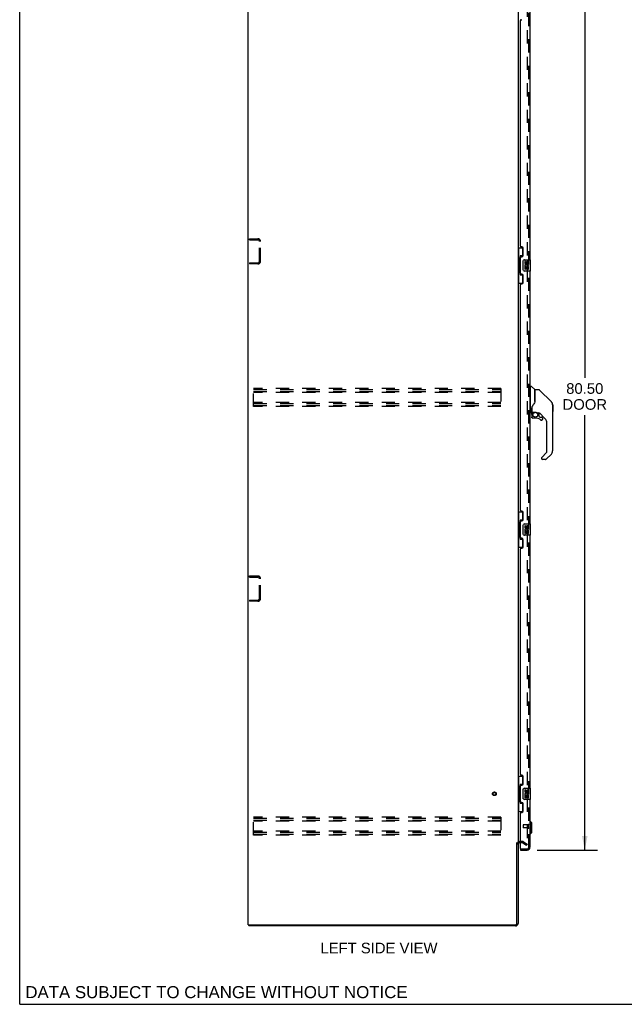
# Model space of a CAD drawing. Header units: inches. Extents: x 0 to 214, y 0 to 139.
# Tile 1 of 21: x 0 to 54, y 0 to 88. Entities that reach past the tile are written whole.
import ezdxf

# ---------------------------------------------------------------- set-up
doc = ezdxf.new("R2010")
doc.units = ezdxf.units.IN
doc.header["$LTSCALE"] = 11.781
doc.header["$MEASUREMENT"] = 0
doc.linetypes.add('HIDDEN', pattern=[0.2, 0.1, -0.1])
doc.layers.get('0').update_dxf_attribs({"linetype": 'CONTINUOUS'})
for name, color, linetype in [('DEFAULT_2', 8, 'HIDDEN'), ('DIMENSIONS', 7, 'CONTINUOUS'), ('DOOR_ASSEMBLY', 7, 'CONTINUOUS')]:
    doc.layers.add(name, color=color, linetype=linetype)
doc.styles.get("Standard").update_dxf_attribs({"font": 'arial.ttf'})
doc.dimstyles.new('DIMSTYLE_1', dxfattribs={"dimtxt": 0.945, "dimasz": 1.26, "dimexe": 0.09, "dimexo": 0.07, "dimgap": 0.0375, "dimtad": 0, "dimtih": 1, "dimtoh": 1, "dimzin": 4, "dimdsep": 46, "dimtxsty": 'Standard', "dimblk": '_FILLED', "dimblk1": '_FILLED', "dimblk2": '_FILLED', "dimcen": 0.09, "dimadec": 3, "dimazin": 1, "dimtfac": 1, "dimtdec": 3, "dimtofl": 0, "dimtmove": 0, "dimatfit": 3, "dimldrblk": '_FILLED', "dimfxl": 0, "dimtolj": 1, "dimtzin": 4, "dimarcsym": 0})

# ---------------------------------------------------------------- blocks, each defined once
blk = doc.blocks.new('_FILLED')
at = {"color": 0, "linetype": 'ByBlock'}
blk.add_solid([(0, 0), (-1, 0.2), (-1, -0.2)], dxfattribs=at)
blk = doc.blocks.new('*D8')
at = {"layer": 'DIMENSIONS', "color": 2, "linetype": 'Continuous'}
for p, q in [((46.016, 94.221), (51.39, 94.221)), ((50.256, 94.221), (50.256, 55.714)), ((50.256, 13.721), (50.256, 52.407)), ((46.016, 13.721), (51.39, 13.721))]:
    blk.add_line(p, q, dxfattribs=at)
at = {"layer": 'DIMENSIONS', "color": 2, "linetype": 'Continuous', "xscale": 1.26, "yscale": 1.26, "zscale": 1.26}
for p, rotation in [((50.256, 94.221), 90), ((50.256, 13.721), 270)]:
    blk.add_blockref('_FILLED', p, dxfattribs=dict(at, rotation=rotation))
at = {"layer": 'DIMENSIONS', "color": 2, "linetype": 'Continuous', "insert": (50.256, 55.242), "char_height": 0.945, "width": 3.95565, "attachment_point": 2, "line_spacing_factor": 0.9}
blk.add_mtext('80.50\\PDOOR', dxfattribs=at)

msp = doc.modelspace()

# ---------------------------------------------------------------- linework, layer by layer
at = {"color": 7, "linetype": 'Continuous'}
for p, q in [((0, 0), (0, 138.6)), ((20.375, 7.075), (20.375, 6.971)), ((0, 0), (214.2, 0))]:
    msp.add_line(p, q, dxfattribs=at)
at = {"color": 3, "linetype": 'Continuous'}
for p, q in [((20.323, 7.075), (20.323, 96.867)), ((44.323, 93.523), (44.323, 14.419)), ((44.219, 7.197), (44.219, 14.381)), ((44.323, 14.367), (44.323, 7.197)), ((44.527, 14.367), (44.465, 14.367)), ((20.323, 7.075), (44.097, 7.075)), ((44.097, 6.971), (20.375, 6.971))]:
    msp.add_line(p, q, dxfattribs=at)
for centre, radius, start, end in [((44.465, 14.224), 0.142, 90, 180), ((44.097, 7.197), 0.226, 270, 360), ((44.097, 7.197), 0.122, 270, 360)]:
    msp.add_arc(centre, radius, start, end, dxfattribs=at)
at = {"layer": 'DEFAULT_2', "color": 8, "linetype": 'HIDDEN'}
for p, q in [((45.135, 93.705), (45.135, 14.236)), ((20.427, 67.992), (20.427, 68.096)), ((20.427, 68.096), (21.18, 68.096)), ((20.427, 67.992), (21.18, 67.992)), ((21.323, 66.092), (21.323, 67.849)), ((21.427, 66.092), (21.427, 67.849)), ((20.427, 65.95), (20.427, 65.846)), ((20.427, 65.95), (21.18, 65.95)), ((21.18, 65.846), (20.427, 65.846)), ((20.802, 53.158), (20.802, 54.783)), ((42.802, 54.783), (20.802, 54.783)), ((20.802, 54.679), (42.802, 54.679)), ((20.802, 54.512), (42.802, 54.512)), ((42.802, 54.408), (20.802, 54.408)), ((42.802, 54.783), (42.802, 53.158)), ((42.802, 53.533), (20.802, 53.533)), ((20.802, 53.429), (42.802, 53.429)), ((20.802, 53.262), (42.802, 53.262)), ((42.802, 53.158), (20.802, 53.158)), ((20.427, 37.992), (20.427, 38.096)), ((20.427, 38.096), (21.18, 38.096)), ((20.427, 37.992), (21.18, 37.992)), ((21.323, 36.092), (21.323, 37.849)), ((21.427, 36.092), (21.427, 37.849)), ((20.427, 35.95), (21.18, 35.95)), ((20.427, 35.95), (20.427, 35.846)), ((21.18, 35.846), (20.427, 35.846)), ((42.802, 16.658), (20.802, 16.658)), ((20.802, 15.033), (20.802, 16.658)), ((42.802, 16.658), (42.802, 15.033)), ((20.802, 16.554), (42.802, 16.554)), ((20.802, 16.387), (42.802, 16.387)), ((42.802, 16.283), (20.802, 16.283)), ((42.802, 15.408), (20.802, 15.408)), ((20.802, 15.304), (42.802, 15.304)), ((20.802, 15.137), (42.802, 15.137)), ((42.802, 15.033), (20.802, 15.033)), ((44.728, 14.471), (44.465, 14.471)), ((44.728, 14.367), (44.527, 14.367)), ((44.743, 14.363), (45.083, 14.166)), ((44.795, 14.453), (45.135, 14.256)), ((45.083, 14.166), (45.135, 14.256))]:
    msp.add_line(p, q, dxfattribs=at)
for points in [[(45.118, 14.216), (45.116, 14.216), (45.114, 14.217), (45.112, 14.217), (45.11, 14.218)], [(45.135, 14.236), (45.135, 14.234), (45.135, 14.231), (45.134, 14.229), (45.133, 14.226), (45.132, 14.224), (45.13, 14.222), (45.129, 14.221), (45.127, 14.219), (45.125, 14.218), (45.123, 14.217), (45.121, 14.216), (45.119, 14.216), (45.118, 14.216)]]:
    msp.add_lwpolyline(points, dxfattribs=at)
for radius in [0.164, 0.124]:
    msp.add_circle((42.219, 18.721), radius, dxfattribs=at)
for centre, radius, start, end in [((21.18, 67.849), 0.246, 0, 90), ((21.18, 67.849), 0.142, 0, 90), ((21.18, 66.092), 0.246, 270, 360), ((21.18, 66.092), 0.142, 270, 360), ((21.18, 37.849), 0.246, 0, 90), ((21.18, 37.849), 0.142, 0, 90), ((21.18, 36.092), 0.246, 270, 360), ((21.18, 36.092), 0.142, 270, 360), ((44.465, 14.224), 0.246, 90, 180), ((44.728, 14.337), 0.134, 60, 90), ((44.728, 14.337), 0.03, 60, 90)]:
    msp.add_arc(centre, radius, start, end, dxfattribs=at)
at = {"layer": 'DOOR_ASSEMBLY', "color": 8, "linetype": 'HIDDEN'}
for p, q in [((45.277, 13.967), (45.277, 93.974)), ((44.777, 15.939), (44.777, 15.711)), ((45.234, 15.949), (44.787, 15.949)), ((45.234, 15.967), (45.234, 15.683)), ((45.234, 15.701), (44.787, 15.701)), ((44.547, 13.825), (45.134, 13.825))]:
    msp.add_line(p, q, dxfattribs=at)
at = {"layer": 'DOOR_ASSEMBLY', "color": 3, "linetype": 'Continuous'}
for p, q in [((45.381, 88.721), (45.381, 66.221)), ((44.587, 87.573), (44.647, 87.573)), ((44.527, 67.428), (44.527, 87.513)), ((44.647, 67.368), (44.587, 67.368)), ((44.777, 66.618), (44.777, 67.238)), ((44.527, 65.013), (44.527, 66.428)), ((44.587, 66.488), (44.647, 66.488)), ((44.647, 64.953), (44.587, 64.953)), ((44.777, 64.203), (44.777, 64.823)), ((45.381, 65.221), (45.381, 42.721)), ((44.527, 43.928), (44.527, 64.013)), ((44.587, 64.073), (44.647, 64.073)), ((44.647, 43.868), (44.587, 43.868)), ((44.527, 41.513), (44.527, 42.928)), ((44.587, 42.988), (44.647, 42.988)), ((44.777, 43.118), (44.777, 43.738)), ((44.647, 41.453), (44.587, 41.453)), ((44.777, 40.703), (44.777, 41.323)), ((45.381, 41.721), (45.381, 19.221)), ((44.527, 20.428), (44.527, 40.513)), ((44.587, 40.573), (44.647, 40.573)), ((44.647, 20.368), (44.587, 20.368)), ((44.777, 19.618), (44.777, 20.238)), ((44.527, 18.013), (44.527, 19.428)), ((44.587, 19.488), (44.647, 19.488)), ((44.647, 17.953), (44.587, 17.953)), ((44.777, 17.203), (44.777, 17.823)), ((45.381, 18.221), (45.381, 13.967)), ((44.527, 13.845), (44.527, 17.013)), ((44.587, 17.073), (44.647, 17.073)), ((44.527, 13.721), (45.134, 13.721))]:
    msp.add_line(p, q, dxfattribs=at)
at = {"layer": 'DOOR_ASSEMBLY', "color": 7, "linetype": 'Continuous'}
for p, q in [((44.323, 67.296), (44.763, 67.296)), ((44.362, 67.296), (44.362, 66.271)), ((44.5, 66.561), (44.5, 64.881)), ((44.727, 66.561), (44.5, 66.561)), ((44.727, 67.296), (44.727, 66.516)), ((44.34, 66.271), (44.34, 65.171)), ((44.34, 66.271), (44.463, 66.271)), ((44.463, 66.301), (44.463, 66.321)), ((44.463, 65.171), (44.463, 66.271)), ((44.786, 65.321), (44.786, 66.121)), ((44.886, 66.221), (45.426, 66.221)), ((44.923, 66.066), (44.923, 65.93)), ((44.986, 66.066), (44.923, 66.066)), ((44.986, 65.93), (44.986, 66.066)), ((45.051, 65.993), (45.051, 65.924)), ((45.112, 65.93), (45.112, 65.972)), ((45.175, 65.972), (45.175, 65.836)), ((45.175, 65.836), (45.238, 65.836)), ((45.238, 65.836), (45.238, 65.972)), ((45.441, 65.236), (45.441, 66.206)), ((44.34, 65.171), (44.463, 65.171)), ((44.362, 65.171), (44.362, 64.146)), ((44.463, 65.12), (44.463, 65.14)), ((44.5, 64.881), (44.727, 64.881)), ((44.727, 64.926), (44.727, 64.146)), ((45.426, 65.221), (44.886, 65.221)), ((44.923, 65.605), (44.923, 65.375)), ((44.942, 65.605), (44.923, 65.605)), ((44.923, 65.375), (44.986, 65.375)), ((44.976, 65.605), (45.003, 65.624)), ((44.976, 65.605), (45.238, 65.605)), ((44.986, 65.375), (44.986, 65.542)), ((44.986, 65.542), (45.051, 65.542)), ((45.051, 65.542), (45.051, 65.406)), ((45.051, 65.406), (45.112, 65.406)), ((45.112, 65.406), (45.112, 65.542)), ((45.112, 65.542), (45.175, 65.542)), ((45.167, 65.641), (45.225, 65.616)), ((45.175, 65.542), (45.175, 65.375)), ((45.175, 65.375), (45.238, 65.375)), ((45.238, 65.375), (45.238, 65.605)), ((44.323, 64.146), (44.763, 64.146)), ((45.42, 54.915), (45.381, 54.915)), ((45.42, 52.6), (45.42, 54.967)), ((45.428, 54.975), (45.483, 54.975)), ((45.805, 54.668), (45.51, 54.963)), ((45.814, 54.647), (45.814, 53.596)), ((45.822, 53.608), (45.822, 54.652)), ((46.183, 54.66), (45.83, 54.66)), ((46.238, 54.636), (47.281, 53.594)), ((45.814, 53.784), (45.816, 53.783)), ((46.976, 53.899), (46.976, 53.899)), ((47.281, 53.593), (46.987, 53.888)), ((47.348, 53.504), (47.348, 53.503)), ((45.42, 52.652), (45.381, 52.652)), ((45.499, 52.593), (45.428, 52.593)), ((45.538, 53.037), (45.538, 53.035)), ((45.538, 53.035), (45.538, 52.632)), ((45.547, 53.064), (45.546, 53.039)), ((45.546, 52.684), (45.546, 53.039)), ((45.546, 52.993), (45.546, 52.994)), ((45.566, 52.664), (45.861, 52.664)), ((45.665, 52.664), (45.6, 52.599)), ((45.605, 52.593), (45.603, 52.595)), ((45.608, 52.591), (45.605, 52.593)), ((45.861, 52.664), (45.864, 52.664)), ((46.058, 52.593), (46.134, 52.593)), ((46.172, 52.589), (46.172, 52.306)), ((46.712, 52.096), (46.216, 52.592)), ((47.396, 53.315), (47.396, 49.212)), ((47.403, 53.319), (47.403, 52.732)), ((45.542, 52.46), (45.542, 52.222)), ((45.544, 52.46), (45.553, 52.46)), ((45.553, 52.222), (45.544, 52.222)), ((45.857, 52.143), (45.621, 52.143)), ((46.176, 52.297), (46.247, 52.225)), ((46.256, 52.222), (46.408, 52.222)), ((46.485, 52.024), (46.476, 52.024)), ((46.487, 52.143), (46.487, 52.024)), ((46.885, 49.127), (46.885, 51.679)), ((46.43, 48.64), (46.862, 49.071)), ((46.412, 48.597), (46.412, 48.538)), ((46.426, 48.635), (46.425, 48.634)), ((46.773, 48.459), (46.491, 48.459)), ((47.281, 48.934), (46.829, 48.482)), ((44.323, 43.796), (44.763, 43.796)), ((44.362, 43.796), (44.362, 42.771)), ((44.727, 43.796), (44.727, 43.016)), ((44.727, 43.061), (44.5, 43.061)), ((44.5, 43.061), (44.5, 41.381)), ((44.34, 42.771), (44.463, 42.771)), ((44.34, 42.771), (44.34, 41.671)), ((44.463, 42.801), (44.463, 42.821)), ((44.463, 41.671), (44.463, 42.771)), ((44.786, 41.821), (44.786, 42.621)), ((44.886, 42.721), (45.426, 42.721)), ((44.986, 42.566), (44.923, 42.566)), ((44.923, 42.566), (44.923, 42.43)), ((44.942, 42.105), (44.923, 42.105)), ((44.923, 42.105), (44.923, 41.875)), ((44.976, 42.105), (45.003, 42.124)), ((44.976, 42.105), (45.238, 42.105)), ((44.986, 42.43), (44.986, 42.566)), ((44.986, 42.042), (45.051, 42.042)), ((44.986, 41.875), (44.986, 42.042)), ((45.051, 42.493), (45.051, 42.424)), ((45.051, 42.042), (45.051, 41.906)), ((45.112, 42.43), (45.112, 42.472)), ((45.112, 42.042), (45.175, 42.042)), ((45.112, 41.906), (45.112, 42.042)), ((45.167, 42.141), (45.225, 42.116)), ((45.175, 42.472), (45.175, 42.336)), ((45.175, 42.336), (45.238, 42.336)), ((45.175, 42.042), (45.175, 41.875)), ((45.238, 42.336), (45.238, 42.472)), ((45.238, 41.875), (45.238, 42.105)), ((45.441, 41.736), (45.441, 42.706)), ((44.34, 41.671), (44.463, 41.671)), ((44.362, 41.671), (44.362, 40.646)), ((44.463, 41.62), (44.463, 41.64)), ((44.5, 41.381), (44.727, 41.381)), ((44.727, 41.426), (44.727, 40.646)), ((45.426, 41.721), (44.886, 41.721)), ((44.923, 41.875), (44.986, 41.875)), ((45.051, 41.906), (45.112, 41.906)), ((45.175, 41.875), (45.238, 41.875)), ((44.323, 40.646), (44.763, 40.646)), ((44.323, 20.296), (44.763, 20.296)), ((44.362, 20.296), (44.362, 19.271)), ((44.727, 20.296), (44.727, 19.516)), ((44.34, 19.271), (44.463, 19.271)), ((44.34, 19.271), (44.34, 18.171)), ((44.463, 19.301), (44.463, 19.321)), ((44.463, 18.171), (44.463, 19.271)), ((44.727, 19.561), (44.5, 19.561)), ((44.5, 19.561), (44.5, 17.881)), ((44.786, 18.321), (44.786, 19.121)), ((44.886, 19.221), (45.426, 19.221)), ((44.986, 19.066), (44.923, 19.066)), ((44.923, 19.066), (44.923, 18.93)), ((44.942, 18.605), (44.923, 18.605)), ((44.923, 18.605), (44.923, 18.375)), ((44.976, 18.605), (45.003, 18.624)), ((44.976, 18.605), (45.238, 18.605)), ((44.986, 18.93), (44.986, 19.066)), ((44.986, 18.542), (45.051, 18.542)), ((44.986, 18.375), (44.986, 18.542)), ((45.051, 18.993), (45.051, 18.924)), ((45.051, 18.542), (45.051, 18.406)), ((45.051, 18.406), (45.112, 18.406)), ((45.112, 18.93), (45.112, 18.972)), ((45.112, 18.542), (45.175, 18.542)), ((45.112, 18.406), (45.112, 18.542)), ((45.167, 18.641), (45.225, 18.616)), ((45.175, 18.972), (45.175, 18.836)), ((45.175, 18.836), (45.238, 18.836)), ((45.175, 18.542), (45.175, 18.375)), ((45.238, 18.836), (45.238, 18.972)), ((45.238, 18.375), (45.238, 18.605)), ((45.441, 18.236), (45.441, 19.206)), ((44.34, 18.171), (44.463, 18.171)), ((44.362, 18.171), (44.362, 17.146)), ((44.463, 18.12), (44.463, 18.14)), ((44.5, 17.881), (44.727, 17.881)), ((44.727, 17.926), (44.727, 17.146)), ((45.426, 18.221), (44.886, 18.221)), ((44.923, 18.375), (44.986, 18.375)), ((45.175, 18.375), (45.238, 18.375)), ((44.323, 17.146), (44.763, 17.146)), ((45.42, 16.272), (45.381, 16.272)), ((45.538, 16.154), (45.42, 16.272)), ((45.42, 15.169), (45.42, 16.272)), ((45.538, 15.288), (45.538, 16.154)), ((45.42, 15.169), (45.381, 15.169)), ((45.538, 15.288), (45.42, 15.169)), ((44.527, 13.825), (44.547, 13.825)), ((44.527, 13.825), (44.527, 13.721))]:
    msp.add_line(p, q, dxfattribs=at)
for points in [[(44.5, 66.537), (44.5, 66.533), (44.5, 66.53), (44.501, 66.526), (44.503, 66.521), (44.504, 66.517), (44.506, 66.512), (44.509, 66.506), (44.512, 66.5), (44.515, 66.494), (44.519, 66.487), (44.523, 66.479), (44.528, 66.471), (44.533, 66.463), (44.536, 66.46)], [(44.786, 66.121), (44.786, 66.127), (44.787, 66.133), (44.788, 66.139), (44.789, 66.145), (44.79, 66.151), (44.792, 66.157)], [(44.536, 64.982), (44.533, 64.978), (44.528, 64.97), (44.523, 64.962), (44.519, 64.954), (44.515, 64.947), (44.512, 64.941), (44.509, 64.935), (44.506, 64.93), (44.504, 64.924), (44.503, 64.92), (44.501, 64.915), (44.5, 64.911), (44.5, 64.908), (44.5, 64.904)], [(44.792, 65.284), (44.79, 65.29), (44.789, 65.296), (44.788, 65.302), (44.787, 65.308), (44.786, 65.314), (44.786, 65.321)], [(46.238, 54.636), (46.231, 54.643), (46.222, 54.649), (46.213, 54.654), (46.203, 54.657), (46.193, 54.659), (46.183, 54.66)], [(45.821, 53.616), (45.8, 53.559), (45.77, 53.49), (45.733, 53.42), (45.692, 53.348), (45.645, 53.275), (45.599, 53.21)], [(45.816, 53.783), (45.818, 53.782), (45.82, 53.78), (45.821, 53.779), (45.822, 53.778), (45.822, 53.777)], [(47.389, 53.392), (47.382, 53.423), (47.368, 53.463), (47.35, 53.501), (47.328, 53.537), (47.303, 53.57), (47.281, 53.593)], [(45.538, 53.041), (45.538, 53.04), (45.538, 53.037)], [(45.538, 52.943), (45.538, 52.949), (45.539, 52.956), (45.539, 52.962), (45.54, 52.969), (45.541, 52.976), (45.543, 52.982)], [(45.543, 52.982), (45.544, 52.986), (45.545, 52.989), (45.546, 52.993)], [(45.544, 52.46), (45.545, 52.475), (45.547, 52.49), (45.55, 52.505), (45.554, 52.52), (45.559, 52.534), (45.566, 52.548), (45.573, 52.561), (45.582, 52.574), (45.591, 52.586), (45.601, 52.597)], [(45.599, 53.21), (45.589, 53.193), (45.574, 53.165), (45.561, 53.132), (45.552, 53.098), (45.547, 53.064)], [(45.608, 52.591), (45.598, 52.58), (45.589, 52.569), (45.581, 52.557), (45.574, 52.544), (45.568, 52.531), (45.562, 52.517), (45.559, 52.503), (45.556, 52.489), (45.554, 52.474), (45.553, 52.46)], [(45.603, 52.595), (45.603, 52.596), (45.602, 52.597), (45.602, 52.597), (45.601, 52.597)], [(45.864, 52.664), (45.878, 52.663), (45.891, 52.662), (45.904, 52.66), (45.917, 52.658), (45.929, 52.655), (45.94, 52.651), (45.951, 52.648), (45.961, 52.644), (45.97, 52.64), (45.979, 52.636), (45.987, 52.632), (45.994, 52.628), (46.001, 52.624), (46.007, 52.62), (46.013, 52.617), (46.018, 52.613), (46.022, 52.61), (46.03, 52.605)], [(46.03, 52.605), (46.034, 52.603), (46.037, 52.601), (46.04, 52.599), (46.043, 52.597), (46.045, 52.596)], [(46.045, 52.596), (46.048, 52.595), (46.052, 52.593), (46.056, 52.593)], [(45.621, 52.145), (45.612, 52.146), (45.604, 52.147), (45.596, 52.15), (45.588, 52.153), (45.58, 52.157), (45.573, 52.162), (45.567, 52.168), (45.561, 52.174), (45.556, 52.181), (45.552, 52.189), (45.549, 52.197), (45.546, 52.205), (45.545, 52.213), (45.544, 52.222)], [(45.553, 52.222), (45.554, 52.214), (45.555, 52.207), (45.557, 52.2), (45.56, 52.193), (45.564, 52.186), (45.568, 52.18), (45.573, 52.174), (45.579, 52.169), (45.585, 52.165), (45.592, 52.161), (45.599, 52.158), (45.606, 52.156), (45.613, 52.155), (45.621, 52.154)], [(45.621, 52.145), (45.621, 52.146), (45.621, 52.146), (45.621, 52.147), (45.621, 52.148), (45.621, 52.149), (45.621, 52.151), (45.621, 52.154)], [(46.408, 51.947), (46.399, 51.948), (46.391, 51.949), (46.382, 51.952), (46.374, 51.955), (46.367, 51.96), (46.359, 51.965)], [(46.365, 51.972), (46.372, 51.967), (46.378, 51.963), (46.385, 51.96), (46.393, 51.958), (46.4, 51.957), (46.408, 51.956), (46.415, 51.956), (46.423, 51.958), (46.43, 51.96), (46.437, 51.962), (46.444, 51.966), (46.45, 51.971), (46.456, 51.976), (46.461, 51.981), (46.466, 51.987), (46.469, 51.994), (46.472, 52.001), (46.475, 52.009), (46.476, 52.016), (46.476, 52.024)], [(46.485, 52.024), (46.485, 52.015), (46.483, 52.007), (46.481, 51.999), (46.477, 51.991), (46.473, 51.983), (46.468, 51.976), (46.463, 51.97), (46.456, 51.964), (46.449, 51.959), (46.442, 51.955), (46.434, 51.951), (46.425, 51.949), (46.417, 51.948), (46.408, 51.947)], [(46.43, 48.64), (46.429, 48.639), (46.429, 48.638), (46.428, 48.637), (46.427, 48.636), (46.426, 48.635)], [(44.5, 43.037), (44.5, 43.033), (44.5, 43.03), (44.501, 43.026), (44.503, 43.021), (44.504, 43.017), (44.506, 43.012), (44.509, 43.006), (44.512, 43), (44.515, 42.994), (44.519, 42.987), (44.523, 42.979), (44.528, 42.971), (44.533, 42.963), (44.536, 42.96)], [(44.786, 42.621), (44.786, 42.627), (44.787, 42.633), (44.788, 42.639), (44.789, 42.645), (44.79, 42.651), (44.792, 42.657)], [(44.536, 41.482), (44.533, 41.478), (44.528, 41.47), (44.523, 41.462), (44.519, 41.454), (44.515, 41.447), (44.512, 41.441), (44.509, 41.435), (44.506, 41.43), (44.504, 41.424), (44.503, 41.42), (44.501, 41.415), (44.5, 41.411), (44.5, 41.408), (44.5, 41.404)], [(44.792, 41.784), (44.79, 41.79), (44.789, 41.796), (44.788, 41.802), (44.787, 41.808), (44.786, 41.814), (44.786, 41.821)], [(44.5, 19.537), (44.5, 19.533), (44.5, 19.53), (44.501, 19.526), (44.503, 19.521), (44.504, 19.517), (44.506, 19.512), (44.509, 19.506), (44.512, 19.5), (44.515, 19.494), (44.519, 19.487), (44.523, 19.479), (44.528, 19.471), (44.533, 19.463), (44.536, 19.46)], [(44.786, 19.121), (44.786, 19.127), (44.787, 19.133), (44.788, 19.139), (44.789, 19.145), (44.79, 19.151), (44.792, 19.157)], [(44.536, 17.982), (44.533, 17.978), (44.528, 17.97), (44.523, 17.962), (44.519, 17.954), (44.515, 17.947), (44.512, 17.941), (44.509, 17.935), (44.506, 17.93), (44.504, 17.924), (44.503, 17.92), (44.501, 17.915), (44.5, 17.911), (44.5, 17.908), (44.5, 17.904)], [(44.792, 18.284), (44.79, 18.29), (44.789, 18.296), (44.788, 18.302), (44.787, 18.308), (44.786, 18.314), (44.786, 18.321)]]:
    msp.add_lwpolyline(points, dxfattribs=at)
msp.add_circle((45.857, 52.438), 0.217, dxfattribs=at)
at = {"layer": 'DOOR_ASSEMBLY', "color": 3, "linetype": 'Continuous'}
for centre, radius, start, end in [((44.587, 87.513), 0.06, 90, 180), ((44.587, 67.428), 0.06, 180, 270), ((44.647, 67.238), 0.13, 0, 90), ((44.647, 66.618), 0.13, 270, 360), ((44.587, 66.428), 0.06, 90, 180), ((44.587, 65.013), 0.06, 180, 270), ((44.647, 64.823), 0.13, 0, 90), ((44.587, 64.013), 0.06, 90, 180), ((44.647, 64.203), 0.13, 270, 360), ((44.587, 43.928), 0.06, 180, 270), ((44.647, 43.738), 0.13, 0, 90), ((44.587, 42.928), 0.06, 90, 180), ((44.647, 43.118), 0.13, 270, 360), ((44.587, 41.513), 0.06, 180, 270), ((44.647, 41.323), 0.13, 0, 90), ((44.587, 40.513), 0.06, 90, 180), ((44.647, 40.703), 0.13, 270, 360), ((44.587, 20.428), 0.06, 180, 270), ((44.647, 20.238), 0.13, 0, 90), ((44.587, 19.428), 0.06, 90, 180), ((44.647, 19.618), 0.13, 270, 360), ((44.587, 18.013), 0.06, 180, 270), ((44.647, 17.823), 0.13, 0, 90), ((44.587, 17.013), 0.06, 90, 180), ((44.647, 17.203), 0.13, 270, 360), ((44.547, 13.845), 0.02, 180, 270), ((45.134, 13.967), 0.246, 270, 360)]:
    msp.add_arc(centre, radius, start, end, dxfattribs=at)
at = {"layer": 'DOOR_ASSEMBLY', "color": 7, "linetype": 'Continuous'}
for centre, radius, start, end in [((44.886, 66.121), 0.1, 90, 158.79459), ((45.018, 65.93), 0.0943, 180, 360), ((45.077, 65.678), 0.154, 161.41988, 206.19629), ((45.081, 65.679), 0.157, 336.59665, 161.87913), ((45.018, 65.93), 0.0314, 180, 261.22946), ((45.081, 65.679), 0.0943, 336.59665, 215.11217), ((45.017, 65.935), 0.0362, 263.42855, 341.76278), ((45.143, 65.972), 0.0943, 68.69989, 167.43379), ((45.143, 65.972), 0.0314, 0, 180.04847), ((45.143, 65.972), 0.0943, 0, 68.67039), ((45.426, 66.206), 0.015, 0, 90), ((44.886, 65.321), 0.1, 201.20502, 270), ((45.081, 65.679), 0.157, 205.73705, 207.8532), ((45.426, 65.236), 0.015, 270, 360), ((45.428, 54.967), 0.00787, 90, 180), ((45.483, 54.935), 0.0394, 45, 90), ((45.784, 54.647), 0.0295, 0, 45), ((45.802, 54.478), 0.0197, 306.99405, 360), ((45.83, 54.652), 0.00787, 90, 180), ((47.003, 53.315), 0.394, 20.94788, 45), ((45.428, 52.6), 0.00787, 180, 270), ((45.499, 52.632), 0.0394, 270, 360), ((45.739, 52.46), 0.197, 135, 180), ((45.566, 52.684), 0.0197, 180, 270), ((46.134, 52.396), 0.197, 50.64978, 90), ((47.003, 53.315), 0.394, 0, 11.2904), ((47.384, 53.319), 0.0197, 0, 51.78012), ((47.384, 52.732), 0.0197, 310.21786, 360), ((45.621, 52.222), 0.0787, 180, 270), ((45.857, 51.356), 0.787, 50.4788, 90), ((46.184, 52.306), 0.0118, 180, 225), ((46.256, 52.234), 0.0118, 225, 270), ((46.408, 52.024), 0.0787, 230.4788, 360), ((46.408, 52.143), 0.0787, 0, 90), ((46.294, 51.679), 0.591, 0, 45), ((46.806, 49.127), 0.0787, 315, 360), ((47.003, 49.212), 0.394, 315, 360), ((46.471, 48.597), 0.0591, 141.13263, 180), ((46.491, 48.538), 0.0787, 180, 270), ((46.773, 48.538), 0.0787, 270, 315), ((44.886, 42.621), 0.1, 90, 158.79459), ((45.018, 42.43), 0.0943, 180, 360), ((45.077, 42.178), 0.154, 161.41988, 206.19629), ((45.081, 42.179), 0.157, 336.59665, 161.87913), ((45.081, 42.179), 0.157, 205.73705, 207.8532), ((45.018, 42.43), 0.0314, 180, 261.22946), ((45.081, 42.179), 0.0943, 336.59665, 215.11217), ((45.017, 42.435), 0.0362, 263.42855, 341.76278), ((45.143, 42.472), 0.0943, 68.69989, 167.43379), ((45.143, 42.472), 0.0314, 0, 180.04847), ((45.143, 42.472), 0.0943, 0, 68.67039), ((45.426, 42.706), 0.015, 0, 90), ((44.886, 41.821), 0.1, 201.20502, 270), ((45.426, 41.736), 0.015, 270, 360), ((44.886, 19.121), 0.1, 90, 158.79459), ((45.018, 18.93), 0.0943, 180, 360), ((45.077, 18.678), 0.154, 161.41988, 206.19629), ((45.081, 18.679), 0.157, 336.59665, 161.87913), ((45.081, 18.679), 0.157, 205.73705, 207.8532), ((45.018, 18.93), 0.0314, 180, 261.22946), ((45.081, 18.679), 0.0943, 336.59665, 215.11217), ((45.017, 18.935), 0.0362, 263.42855, 341.76278), ((45.143, 18.972), 0.0943, 68.69989, 167.43379), ((45.143, 18.972), 0.0314, 0, 180.04847), ((45.143, 18.972), 0.0943, 0, 68.67039), ((45.426, 19.206), 0.015, 0, 90), ((44.886, 18.321), 0.1, 201.20502, 270), ((45.426, 18.236), 0.015, 270, 360)]:
    msp.add_arc(centre, radius, start, end, dxfattribs=at)
at = {"layer": 'DOOR_ASSEMBLY', "color": 8, "linetype": 'HIDDEN'}
for centre, radius, start, end in [((44.787, 15.939), 0.01, 90, 180), ((45.255, 15.967), 0.0215, 0, 180), ((44.787, 15.711), 0.01, 180, 270), ((45.255, 15.683), 0.0215, 180, 360), ((45.134, 13.967), 0.142, 270, 360)]:
    msp.add_arc(centre, radius, start, end, dxfattribs=at)
at = {"layer": 'DOOR_ASSEMBLY', "color": 7, "linetype": 'Continuous'}
for centre, start_param, end_param in [((44.567, 66.311), 0.699287, 1.51401), ((44.567, 66.311), -4.655602, -3.84088), ((44.567, 65.13), 0.699287, 1.51401), ((44.567, 65.13), -4.655602, -3.84088), ((44.567, 42.811), 0.699287, 1.51401), ((44.567, 42.811), -4.655602, -3.84088), ((44.567, 41.63), 0.699287, 1.51401), ((44.567, 41.63), -4.655602, -3.84088), ((44.567, 19.311), 0.699287, 1.51401), ((44.567, 19.311), -4.655602, -3.84088), ((44.567, 18.13), 0.699287, 1.51401), ((44.567, 18.13), -4.655602, -3.84088)]:
    msp.add_ellipse(centre, major_axis=(0, 0.18), ratio=0.579493, start_param=start_param, end_param=end_param, dxfattribs=at)

# ---------------------------------------------------------------- texts
at = {"layer": 'DIMENSIONS', "color": 2, "linetype": 'Continuous', "attachment_point": 2, "line_spacing_factor": 0.9}
for s, insert, char_height, width in [('LEFT SIDE VIEW', (31.951, 5.477), 0.945, 10.39149), ('DATA SUBJECT TO CHANGE WITHOUT NOTICE', (17.501, 1.618), 1.071, 33.9296)]:
    msp.add_mtext(s, dxfattribs=dict(at, insert=insert, char_height=char_height, width=width))

# ---------------------------------------------------------------- dimensions: what is measured, and where the dimension line sits
at = {"layer": 'DIMENSIONS', "color": 2, "linetype": 'Continuous'}
dim = msp.add_linear_dim(base=(50.256, 13.721), p1=(45.946, 94.221), p2=(45.946, 13.721), angle=270, text='<>\\PDOOR', dimstyle='DIMSTYLE_1', dxfattribs=at)
dim.commit()
dim.dimension.update_dxf_attribs({"geometry": '*D8', "text_midpoint": (50.256, 54.061), "dimtype": 160})

doc.saveas('drawing.dxf')
